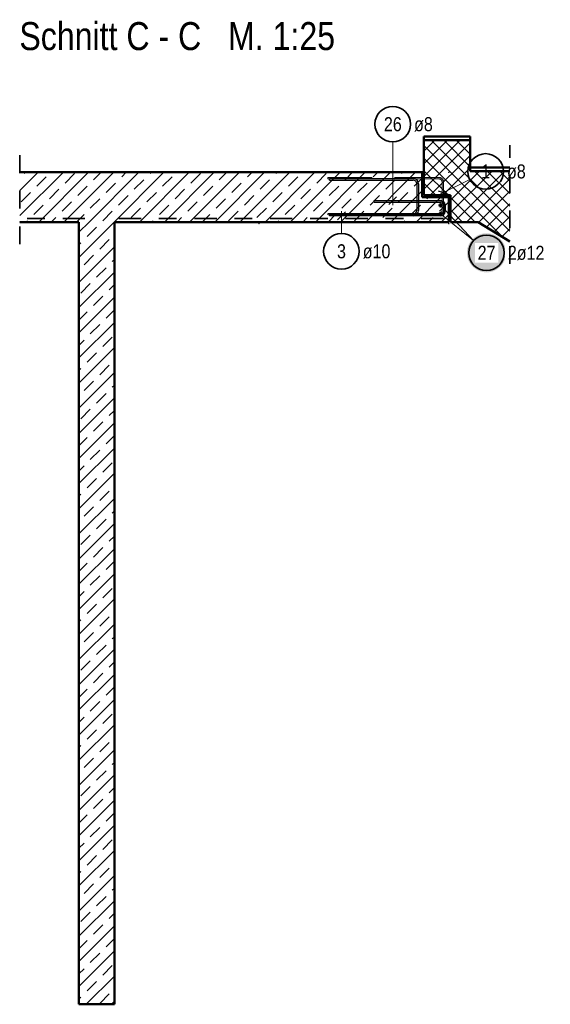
# Model space of a CAD drawing. Header units: millimetres. Extents: x -7.9 to 38.5, y -8.4 to 24.5.
# Tile 26 of 37: x 20.7 to 23.7, y -8.4 to -2.9. Entities that reach past the tile are written whole.
import ezdxf

# ---------------------------------------------------------------- set-up
doc = ezdxf.new("R2010")
doc.units = ezdxf.units.MM
doc.linetypes.add('DASHDOT', pattern=[1, 0.5, -0.25, 0, -0.25])
doc.linetypes.add('HIDDEN', pattern=[0.375, 0.25, -0.125])
doc.layers.add('Mattenbewehrung', color=7, linetype='Continuous', lineweight=20)
doc.layers.add('Schraffuren', color=7, linetype='Continuous', lineweight=20)
doc.styles.add('Arial Narrow', font='ARIALN.TTF')
pattern_1 = [(45, (0, 0), (-0.07071068, 0.07071068), [0.075, -0.05]), (45, (-0.03536, 0.03536), (-0.07071068, 0.07071068), [])]

msp = doc.modelspace()

# ---------------------------------------------------------------- hatches: boundary and pattern name
at = {"lineweight": 50, "true_color": 0xffffff}
msp.add_hatch(color=7, dxfattribs=at).paths.add_polyline_path([(23.426924, -4.193108), (23.426857, -4.189269), (23.426656, -4.185434), (23.426322, -4.181609), (23.425854, -4.177798), (23.425253, -4.174006), (23.424521, -4.170237), (23.423657, -4.166496), (23.422663, -4.162787), (23.421541, -4.159116), (23.420291, -4.155485), (23.418915, -4.151901), (23.417414, -4.148366), (23.415792, -4.144887), (23.414049, -4.141466), (23.412187, -4.138108), (23.41021, -4.134816), (23.408119, -4.131596), (23.405916, -4.128451), (23.403606, -4.125385), (23.401189, -4.122401), (23.39867, -4.119503), (23.396052, -4.116695), (23.393337, -4.11398), (23.390529, -4.111362), (23.387631, -4.108843), (23.384647, -4.106426), (23.381581, -4.104116), (23.378436, -4.101913), (23.375216, -4.099822), (23.371924, -4.097845), (23.368566, -4.095983), (23.365145, -4.09424), (23.361665, -4.092618), (23.358131, -4.091117), (23.354547, -4.089741), (23.350916, -4.088491), (23.347245, -4.087369), (23.343536, -4.086375), (23.339795, -4.085511), (23.336026, -4.084779), (23.332233, -4.084178), (23.328423, -4.08371), (23.324598, -4.083375), (23.320763, -4.083175), (23.316924, -4.083108), (23.313085, -4.083175), (23.309251, -4.083375), (23.305426, -4.08371), (23.301615, -4.084178), (23.297823, -4.084779), (23.294054, -4.085511), (23.290313, -4.086375), (23.286604, -4.087369), (23.282933, -4.088491), (23.279302, -4.089741), (23.275718, -4.091117), (23.272183, -4.092618), (23.268704, -4.09424), (23.265283, -4.095983), (23.261924, -4.097845), (23.258633, -4.099822), (23.255413, -4.101913), (23.252268, -4.104116), (23.249202, -4.106426), (23.246218, -4.108843), (23.24332, -4.111362), (23.240512, -4.11398), (23.237797, -4.116695), (23.235178, -4.119503), (23.23266, -4.122401), (23.230243, -4.125385), (23.227933, -4.128451), (23.22573, -4.131596), (23.223639, -4.134816), (23.221662, -4.138108), (23.2198, -4.141466), (23.218057, -4.144887), (23.216434, -4.148366), (23.214934, -4.151901), (23.213558, -4.155485), (23.212308, -4.159116), (23.211186, -4.162787), (23.210192, -4.166496), (23.209328, -4.170237), (23.208596, -4.174006), (23.207995, -4.177798), (23.207527, -4.181609), (23.207192, -4.185434), (23.206991, -4.189269), (23.206924, -4.193108), (23.206991, -4.196946), (23.207192, -4.200781), (23.207527, -4.204606), (23.207995, -4.208417), (23.208596, -4.212209), (23.209328, -4.215978), (23.210192, -4.219719), (23.211186, -4.223428), (23.212308, -4.227099), (23.213558, -4.23073), (23.214934, -4.234314), (23.216434, -4.237849), (23.218057, -4.241328), (23.2198, -4.244749), (23.221662, -4.248108), (23.223639, -4.251399), (23.22573, -4.254619), (23.227933, -4.257764), (23.230243, -4.26083), (23.23266, -4.263814), (23.235178, -4.266712), (23.237797, -4.26952), (23.240512, -4.272235), (23.24332, -4.274853), (23.246218, -4.277372), (23.249202, -4.279789), (23.252268, -4.282099), (23.255413, -4.284302), (23.258633, -4.286393), (23.261924, -4.28837), (23.265283, -4.290232), (23.268704, -4.291975), (23.272183, -4.293598), (23.275718, -4.295098), (23.279302, -4.296474), (23.282933, -4.297724), (23.286604, -4.298846), (23.290313, -4.29984), (23.294054, -4.300704), (23.297823, -4.301436), (23.301615, -4.302037), (23.305426, -4.302505), (23.309251, -4.30284), (23.313085, -4.303041), (23.316924, -4.303108), (23.320763, -4.303041), (23.324598, -4.30284), (23.328423, -4.302505), (23.332233, -4.302037), (23.336026, -4.301436), (23.339795, -4.300704), (23.343536, -4.29984), (23.347245, -4.298846), (23.350916, -4.297724), (23.354547, -4.296474), (23.358131, -4.295098), (23.361665, -4.293598), (23.365145, -4.291975), (23.368566, -4.290232), (23.371924, -4.28837), (23.375216, -4.286393), (23.378436, -4.284302), (23.381581, -4.282099), (23.384647, -4.279789), (23.387631, -4.277372), (23.390529, -4.274853), (23.393337, -4.272235), (23.396052, -4.26952), (23.39867, -4.266712), (23.401189, -4.263814), (23.403606, -4.26083), (23.405916, -4.257764), (23.408119, -4.254619), (23.41021, -4.251399), (23.412187, -4.248108), (23.414049, -4.244749), (23.415792, -4.241328), (23.417414, -4.237849), (23.418915, -4.234314), (23.420291, -4.23073), (23.421541, -4.227099), (23.422663, -4.223428), (23.423657, -4.219719), (23.424521, -4.215978), (23.425253, -4.212209), (23.425854, -4.208417), (23.426322, -4.204606), (23.426656, -4.200781)])
at = {"layer": 'Schraffuren', "lineweight": 13}
h = msp.add_hatch(dxfattribs=at)
h.set_pattern_fill('FT', color=6, scale=0.01, angle=45, style=0, pattern_type=2)
h.set_pattern_definition([(45, (0, 0), (-0.03535534, 0.03535534), []), (135, (0, 0), (-0.03535534, -0.03535534), [])])
h.paths.add_polyline_path([(23.447179, -4.130057), (23.447179, -3.733476), (23.22495, -3.733476), (23.22495, -3.55992), (22.96495, -3.55992), (22.96495, -3.86992), (23.11495, -3.86992), (23.11495, -4.01992), (23.269493, -4.01992)])
h = msp.add_hatch(dxfattribs=at)
h.set_pattern_fill('bB', color=6, scale=0.01, angle=45, style=0, pattern_type=2)
h.set_pattern_definition(pattern_1)
h.paths.add_polyline_path([(23.10495, -4.01992), (23.10495, -3.87992), (22.95495, -3.87992), (22.95495, -3.73992), (20.693738, -3.73992), (20.693738, -4.01992)])
at = {"layer": 'Schraffuren', "lineweight": 13, "true_color": 0xe0ddbe}
for points in [[(22.96495, -3.86992), (22.96495, -3.73992), (22.95495, -3.73992), (22.95495, -3.86992)], [(23.10495, -3.87992), (23.10495, -3.86992), (22.95495, -3.86992), (22.95495, -3.87992)]]:
    msp.add_hatch(color=254, dxfattribs=at).paths.add_polyline_path(points)
at = {"layer": 'Schraffuren', "lineweight": 13}
h = msp.add_hatch(dxfattribs=at)
h.set_pattern_fill('bB', color=6, scale=0.01, angle=45, style=0, pattern_type=2)
h.set_pattern_definition(pattern_1)
h.paths.add_polyline_path([(21.224956, -8.419926), (21.224956, -4.019926), (21.024956, -4.019926), (21.024956, -8.419926)])

# ---------------------------------------------------------------- linework, layer by layer
at = {"color": 5, "linetype": 'Continuous', "lineweight": 18}
for p, q in [((22.789724, -3.56975), (22.789724, -3.92492)), ((23.222778, -3.780427), (23.052624, -3.866162)), ((22.501245, -4.084767), (22.501245, -3.959913))]:
    msp.add_line(p, q, dxfattribs=at)
at = {"color": 2, "linetype": 'HIDDEN', "lineweight": 35, "ltscale": 0.25}
for p, q in [((23.447179, -3.858476), (23.447179, -3.588476)), ((20.693738, -4.14492), (20.693738, -3.61492))]:
    msp.add_line(p, q, dxfattribs=at)
at = {"color": 4, "linetype": 'Continuous', "lineweight": 50}
for p, q in [((22.95495, -3.73992), (20.693738, -3.73992)), ((22.95495, -3.87992), (22.95495, -3.73992)), ((23.10495, -3.87992), (22.95495, -3.87992)), ((23.10495, -4.01992), (23.10495, -3.87992)), ((21.024956, -4.019926), (20.693738, -4.019926)), ((21.024956, -8.419926), (21.024956, -4.019926)), ((21.224956, -8.419926), (21.224956, -4.019926)), ((23.10495, -4.019926), (21.224956, -4.019926)), ((21.224956, -8.419926), (21.024956, -8.419926))]:
    msp.add_line(p, q, dxfattribs=at)
at = {"color": 9, "linetype": 'HIDDEN', "lineweight": 0}
for p, q in [((22.42495, -3.76992), (23.05095, -3.76992)), ((22.42495, -3.77792), (22.42495, -3.76992)), ((22.42495, -3.77792), (23.05095, -3.77792)), ((23.06695, -3.79392), (23.06695, -3.955913)), ((23.07495, -3.79392), (23.07495, -3.955913)), ((23.05095, -3.971913), (22.42495, -3.971913)), ((22.42495, -3.971913), (22.42495, -3.979913)), ((23.05095, -3.979913), (22.42495, -3.979913))]:
    msp.add_line(p, q, dxfattribs=at)
at = {"color": 3, "linetype": 'Continuous', "lineweight": 25}
for p, q in [((22.43495, -3.77492), (22.90495, -3.77492)), ((22.43495, -3.78492), (22.43495, -3.77492)), ((22.43495, -3.78492), (22.90495, -3.78492)), ((22.92495, -3.80492), (22.92495, -3.954913)), ((22.93495, -3.80492), (22.93495, -3.954913)), ((23.045273, -3.845122), (23.104627, -3.864703)), ((22.68495, -3.89992), (23.06095, -3.89992)), ((22.68495, -3.90792), (22.68495, -3.89992)), ((22.68495, -3.90792), (23.06095, -3.90792)), ((22.767627, -3.922017), (22.811821, -3.877823)), ((23.07695, -3.92392), (23.07695, -3.96092)), ((23.08495, -3.92392), (23.08495, -3.96092)), ((22.90495, -3.974913), (22.43495, -3.974913)), ((22.43495, -3.974913), (22.43495, -3.984913)), ((22.90495, -3.984913), (22.43495, -3.984913)), ((22.523342, -3.962816), (22.479148, -4.00701)), ((23.06095, -3.97692), (22.68495, -3.97692)), ((22.68495, -3.97692), (22.68495, -3.98492)), ((23.06095, -3.98492), (22.68495, -3.98492))]:
    msp.add_line(p, q, dxfattribs=at)
at = {"color": 2, "linetype": 'DASHDOT', "lineweight": 35, "ltscale": 0.25}
for p, q in [((21.059487, -3.999926), (20.695315, -3.999926)), ((23.07495, -3.999926), (21.174956, -3.999926))]:
    msp.add_line(p, q, dxfattribs=at)
at = {"color": 2, "linetype": 'Continuous', "lineweight": 35}
for centre in [(22.789722, -3.46975), (23.312082, -3.735429), (22.501245, -4.184767), (23.316924, -4.193108)]:
    msp.add_circle(centre, 0.1, dxfattribs=at)
at = {"color": 9, "linetype": 'Continuous', "lineweight": 0}
for centre in [(21.847609, -3.73992), (23.10495, -3.73992), (22.95495, -3.86992), (22.96495, -3.87992), (20.693738, -4.01992), (21.847613, -4.019913), (22.037713, -4.02992), (23.10495, -3.997864), (23.10495, -4.019913), (23.10495, -4.02992)]:
    msp.add_circle(centre, 0.00111, dxfattribs=at)
at = {"color": 4, "linetype": 'Continuous', "lineweight": 50}
for centre, radius in [((23.05895, -3.92592), 0.006), ((23.05895, -3.92592), 0.006), ((23.05895, -3.92592), 0.0054), ((23.05895, -3.92592), 0.0042), ((23.05895, -3.92592), 0.003), ((23.05895, -3.92592), 0.0018), ((23.05895, -3.92592), 0.0006), ((23.05895, -3.97392), 0.006), ((23.05895, -3.97392), 0.006), ((23.05895, -3.97392), 0.0054), ((23.05895, -3.97392), 0.0042), ((23.05895, -3.97392), 0.003), ((23.05895, -3.97392), 0.0018), ((23.05895, -3.97392), 0.0006)]:
    msp.add_circle(centre, radius, dxfattribs=at)
at = {"color": 3, "linetype": 'Continuous', "lineweight": 25}
for centre, radius, start, end in [((22.90495, -3.80492), 0.03, 0, 90), ((22.90495, -3.80492), 0.02, 0, 90), ((23.06095, -3.92392), 0.024, 0, 90), ((23.06095, -3.92392), 0.016, 0, 90), ((22.90495, -3.954913), 0.02, 270, 0), ((22.90495, -3.954913), 0.03, 270, 0), ((23.06095, -3.96092), 0.016, 270, 0), ((23.06095, -3.96092), 0.024, 270, 0)]:
    msp.add_arc(centre, radius, start, end, dxfattribs=at)
at = {"color": 9, "linetype": 'HIDDEN', "lineweight": 0}
for centre, radius, start, end in [((23.05095, -3.79392), 0.024, 0, 90), ((23.05095, -3.79392), 0.016, 0, 90), ((23.05095, -3.955913), 0.016, 270, 0), ((23.05095, -3.955913), 0.024, 270, 0)]:
    msp.add_arc(centre, radius, start, end, dxfattribs=at)
at = {"layer": 'Mattenbewehrung', "color": 4, "linetype": 'Continuous', "lineweight": 50}
for p, q in [((22.96495, -3.55992), (22.96495, -3.53992)), ((23.22495, -3.53992), (22.96495, -3.53992)), ((23.22495, -3.55992), (23.22495, -3.53992)), ((22.96495, -3.86992), (22.96495, -3.55992)), ((23.22495, -3.55992), (22.96495, -3.55992)), ((23.22495, -3.733476), (23.22495, -3.55992)), ((22.96495, -3.73992), (22.95495, -3.73992)), ((23.447179, -3.713476), (23.22495, -3.713476)), ((23.447179, -3.733476), (23.22495, -3.733476)), ((23.11495, -3.86992), (22.96495, -3.86992)), ((23.10495, -3.87992), (23.10495, -3.86992)), ((23.11495, -4.01992), (23.11495, -3.86992)), ((23.269493, -4.019926), (23.11495, -4.019926))]:
    msp.add_line(p, q, dxfattribs=at)

# ---------------------------------------------------------------- texts
at = {"color": 1, "lineweight": 70, "style": 'Arial Narrow'}
msp.add_text('Schnitt C - C   M. 1:25', height=0.1575, dxfattribs=at).set_placement((20.690675, -3.05309))
at = {"color": 2, "lineweight": 35, "char_height": 0.07875, "attachment_point": 1, "line_spacing_factor": 0.9, "style": 'Arial Narrow'}
for s, insert in [('26', (22.74011, -3.430375)), ('ø8', (22.909724, -3.430375)), ('1', (23.287276, -3.696054)), ('ø8', (23.432082, -3.696054)), ('3', (22.476439, -4.145392)), ('ø10', (22.621245, -4.145392))]:
    msp.add_mtext(s, dxfattribs=dict(at, insert=insert))

# ---------------------------------------------------------------- next in the draw order: texts
at = {"color": 2, "lineweight": 35, "char_height": 0.07875, "attachment_point": 1, "line_spacing_factor": 0.9, "style": 'Arial Narrow', "bg_fill": 3, "box_fill_scale": 1.2, "bg_fill_color": 256, "bg_fill_true_color": 13158600, "bg_fill_transparency": 0}
for s, insert in [('27', (23.267312, -4.153733)), ('2ø12', (23.436924, -4.153733))]:
    msp.add_mtext(s, dxfattribs=dict(at, insert=insert))

# ---------------------------------------------------------------- next in the draw order: linework, layer by layer
at = {"color": 2, "linetype": 'HIDDEN', "lineweight": 35, "ltscale": 0.25}
msp.add_line((23.447179, -4.255057), (23.447179, -3.608476), dxfattribs=at)
at = {"color": 5, "linetype": 'Continuous', "lineweight": 18}
for p in [(23.05895, -3.92592), (23.05895, -3.97392)]:
    msp.add_line(p, (23.244002, -4.12468), dxfattribs=at)
at = {"layer": 'Mattenbewehrung', "color": 4, "linetype": 'Continuous', "lineweight": 50}
msp.add_line((23.269493, -4.01992), (23.447179, -4.130057), dxfattribs=at)

doc.saveas('drawing.dxf')
